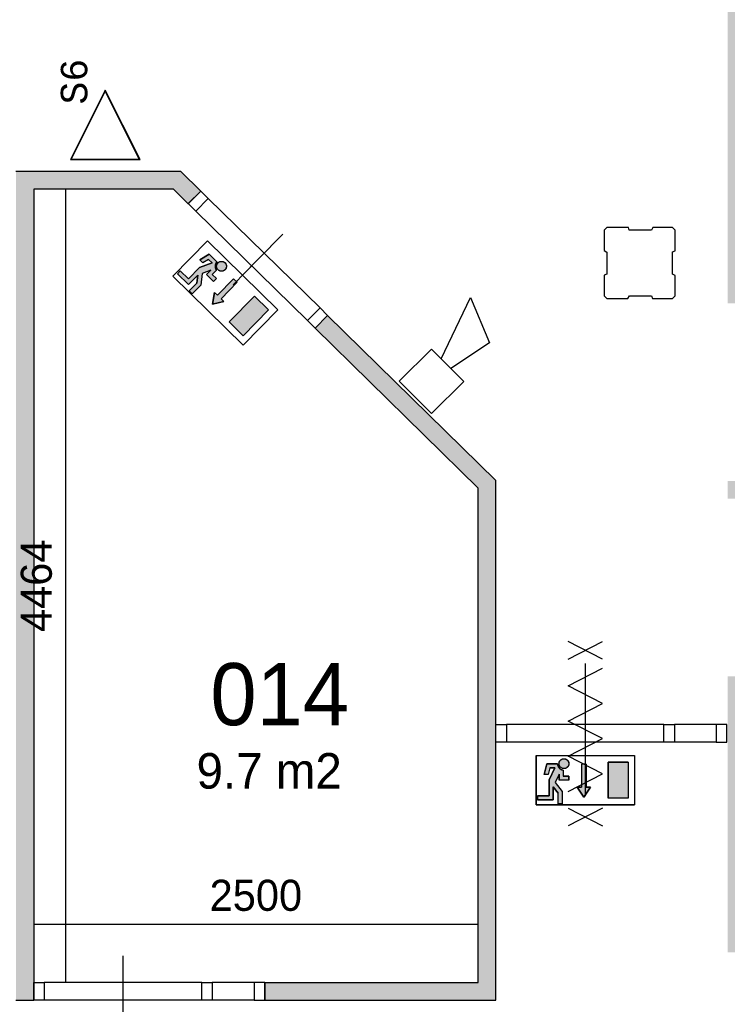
# Model space of a CAD drawing. Extents: x -1826 to 147704, y -44576 to 60962.
# Tile 30 of 75: x 132201 to 136183, y -25837 to -20296. Entities that reach past the tile are written whole.
import ezdxf
from ezdxf.enums import TextEntityAlignment as Align

# ---------------------------------------------------------------- set-up
doc = ezdxf.new("R2010")
doc.units = 0
doc.header["$MEASUREMENT"] = 0
doc.header["$PDMODE"] = 35
doc.header["$PDSIZE"] = -0.5
doc.layers.get('0').update_dxf_attribs({"linetype": 'CONTINUOUS'})
doc.layers.get('DEFPOINTS').update_dxf_attribs({"linetype": 'CONTINUOUS'})
for name, color, linetype in [('-02$TEKST$$$MAAT', 252, 'CONTINUOUS'), ('AA$1A---_ARCEER', 252, 'CONTINUOUS'), ('AL22----_BINNENWAND', 252, 'CONTINUOUS'), ('AL32----_BINNENKOZIJN', 252, 'CONTINUOUS'), ('AM$1A---_MAATVOERING', 252, 'CONTINUOUS'), ('Betonpalen', 252, 'CONTINUOUS'), ('Brandweer', 252, 'CONTINUOUS'), ('LAYER01', 252, 'CONTINUOUS'), ('M2', 252, 'CONTINUOUS')]:
    doc.layers.add(name, color=color, linetype=linetype)
doc.styles.add('B-01', font='b-gbp')
doc.styles.add('MONOTXT', font='MONOTXT')
doc.dimstyles.new('BBA_STAND', dxfattribs={"dimtxt": 175, "dimasz": 1, "dimexe": 1, "dimexo": 0.001, "dimgap": 75, "dimtad": 1, "dimdec": 0, "dimzin": 0, "dimdsep": 46, "dimtxsty": 'B-01', "dimblk": 'NONE', "dimblk1": 'PIJL1', "dimblk2": 'NONE', "dimcen": 1, "dimse1": 1, "dimse2": 1, "dimclrd": 256, "dimclre": 256, "dimclrt": 256, "dimadec": 4, "dimazin": 0, "dimtfac": 1, "dimtdec": 0, "dimtmove": 0, "dimatfit": 2, "dimldrblk": 'PIJL1', "dimfxl": 1, "dimtfillclr": 256, "dimtolj": 1, "dimtzin": 0, "dimarcsym": 0})

# ---------------------------------------------------------------- blocks, each defined once
blk = doc.blocks.new('*D97')
at = {"layer": 'AM$1A---_MAATVOERING', "lineweight": -2, "transparency": 16777216}
blk.add_line((134780.2, -25387.5), (132280.2, -25387.5), dxfattribs=at)
at = {"layer": 'DEFPOINTS', "color": 0, "transparency": 16777216}
for p in [(132280.2, -25387.5), (132280.2, -25476.5), (134780.2, -25714)]:
    blk.add_point(p, dxfattribs=at)
at = {"layer": 'AM$1A---_MAATVOERING', "transparency": 16777216, "insert": (133530.2, -25225), "char_height": 175, "attachment_point": 5, "style": 'B-01'}
blk.add_mtext('\\A1;2500', dxfattribs=at)
blk = doc.blocks.new('_None')
blk = doc.blocks.new('PIJL1')
at = {"color": 1, "linetype": 'ByBlock'}
blk.add_line((0, 82.6), (0, -82.6), dxfattribs=at)
blk.add_solid([(-100, 16.7), (-100, -16.7), (0, 0)], dxfattribs=at)
blk = doc.blocks.new('*D98')
at = {"layer": 'AM$1A---_MAATVOERING', "lineweight": -2, "transparency": 16777216}
blk.add_line((132458.3, -21250.5), (132458.3, -25714), dxfattribs=at)
at = {"layer": 'DEFPOINTS', "color": 0, "transparency": 16777216}
for p in [(132280.2, -21250.5), (132458.3, -25714), (132468.3, -25714)]:
    blk.add_point(p, dxfattribs=at)
at = {"layer": 'AM$1A---_MAATVOERING', "transparency": 16777216, "insert": (132295.8, -23482.2), "char_height": 175, "attachment_point": 5, "rotation": 90, "style": 'B-01'}
blk.add_mtext('\\A1;4464', dxfattribs=at)

msp = doc.modelspace()

# ---------------------------------------------------------------- hatches: boundary and pattern name
at = {"layer": 'AA$1A---_ARCEER'}
h = msp.add_hatch(color=256, dxfattribs=at)
h.paths.add_polyline_path([(139821.6, -21591.7), (139821.6, -20291.2), (139821.6, -18891.7), (139721.6, -18891.7), (139721.6, -20241.2), (136284.6, -20241.2), (136284.6, -18593.7), (136184.6, -18593.7), (136184.6, -21891.7), (136284.6, -21891.7), (136284.6, -20341.2), (139721.6, -20341.2), (139721.6, -21591.7)])
h.paths.add_polyline_path([(139721.6, -22991.7), (139821.6, -22991.7), (139821.6, -22891.7), (139721.6, -22891.7), (136284.6, -22891.7), (136184.6, -22891.7), (136184.6, -22941.7), (136184.6, -22991.7), (136284.6, -22991.7)])
h.paths.add_polyline_path([(139821.6, -25544.7), (139821.6, -24291.7), (139721.6, -24291.7), (139721.6, -25444.7), (136284.6, -25444.7), (136284.6, -23991.7), (136184.6, -23991.7), (136184.6, -25544.7)])
h.paths.add_polyline_path([(134880.6, -25812.7), (134880.6, -22888.7), (133933.6, -21959.7), (133863.6, -22030.7), (134780.6, -22930.7), (134780.6, -25712.7), (133579.6, -25712.7), (133579.6, -25812.7)])
h.paths.add_polyline_path([(132279.6, -25812.7), (132279.6, -21249.2), (133066.6, -21249.2), (133149.6, -21330.7), (133219.6, -21259.2), (133107.6, -21149.2), (132179.6, -21149.2), (132179.6, -21249.2), (132179.6, -25812.7)])
at = {"layer": 'Brandweer'}
h = msp.add_hatch(color=256, dxfattribs=at)
h.paths.add_polyline_path([(133198.3, -21779.3), (133155.3, -21823.1), (133171.8, -21839.3), (133220.4, -21789.8), (133227.8, -21725.3), (133276, -21706.6), (133252.5, -21730.6), (133292.1, -21769.5), (133308.3, -21753), (133285.2, -21730.3), (133308.4, -21706.6), (133307, -21704.1), (133305.7, -21702), (133304.4, -21699.5), (133303.3, -21697), (133302.5, -21694.5), (133301.7, -21691.8), (133301.5, -21690.2), (133301.2, -21688.8), (133301.1, -21687.4), (133301, -21685.8), (133301, -21685.2), (133300.9, -21682.9), (133301.1, -21680.1), (133301.2, -21680), (133301.6, -21677.2), (133301.9, -21675.6), (133302.3, -21674.1), (133302.7, -21672.9), (133303.1, -21671.7), (133304.1, -21669.3), (133305.1, -21667.1), (133306.5, -21664.8), (133308, -21662.6), (133309.4, -21660.8), (133311.3, -21658.7), (133267.8, -21616), (133214.9, -21648.4), (133231.9, -21665.1), (133264.4, -21645.2), (133283.7, -21664.1), (133213.5, -21691.1), (133151.4, -21754.5), (133105.1, -21709.2), (133089, -21725.7), (133151.7, -21787.2), (133203.5, -21734.4)])
h.paths.add_polyline_path([(133313, -21697.8), (133313.1, -21697.9), (133316.6, -21702.8), (133316.7, -21702.8), (133321.8, -21707.2), (133321.8, -21707.2), (133325.7, -21709.3), (133325.8, -21709.4), (133330.3, -21710.9), (133330.4, -21711), (133333.6, -21711.6), (133333.8, -21711.6), (133339.7, -21711.7), (133339.8, -21711.7), (133344.8, -21710.7), (133345, -21710.6), (133348.4, -21709.4), (133348.6, -21709.3), (133353.5, -21706.4), (133353.6, -21706.3), (133356.2, -21704.2), (133356.3, -21704), (133359, -21701), (133359.1, -21700.8), (133362.1, -21696), (133362.2, -21695.8), (133363.8, -21691.6), (133363.8, -21691.4), (133364.6, -21687.4), (133364.6, -21687.2), (133364.8, -21682.8), (133364.8, -21682.6), (133364.5, -21680.1), (133364.5, -21679.9), (133363.9, -21676.9), (133363.8, -21676.7), (133363.2, -21674.7), (133363.1, -21674.5), (133361.3, -21670.6), (133361.3, -21670.5), (133357.7, -21665.5), (133357.6, -21665.4), (133352.1, -21660.7), (133352, -21660.7), (133346.8, -21658.1), (133346.6, -21658), (133342.5, -21656.9), (133342.4, -21656.8), (133337.8, -21656.3), (133337.6, -21656.3), (133334.3, -21656.4), (133334.2, -21656.5), (133329.7, -21657.3), (133329.5, -21657.4), (133324.4, -21659.4), (133324.3, -21659.4), (133320.3, -21661.9), (133318.2, -21663.7), (133318.2, -21663.7), (133315.1, -21667.1), (133315, -21667.2), (133313.6, -21669.3), (133313.5, -21669.5), (133311.5, -21673.3), (133311.4, -21673.4), (133310.3, -21676.7), (133310.3, -21676.9), (133309.4, -21681.5), (133309.4, -21686.2), (133309.4, -21686.4), (133310, -21690.1), (133310, -21690.3), (133311.1, -21693.8), (133311.1, -21693.9)])
h = msp.add_hatch(color=256, dxfattribs=at)
h.paths.add_polyline_path([(133379.3, -21997.5), (133521.8, -21852.3), (133601, -21930), (133458.5, -22075.3)])
h.paths.add_polyline_path([(133424.8, -21774.2), (133405, -21754.7), (133314.3, -21847.2), (133297.8, -21831), (133285.4, -21896.5), (133350.6, -21882.8), (133334.1, -21866.6)])
h = msp.add_hatch(color=256, dxfattribs=at)
h.paths.add_polyline_path([(135231.6, -24648.4), (135231.6, -24709.8), (135254.7, -24709.8), (135254.7, -24640.5), (135214.8, -24589.2), (135236.2, -24542.1), (135236.2, -24575.7), (135291.7, -24575.7), (135291.7, -24552.6), (135259.3, -24552.6), (135259.3, -24519.4), (135256.5, -24518.6), (135254.1, -24518), (135251.4, -24517.1), (135248.9, -24516.1), (135246.6, -24515), (135244.1, -24513.5), (135242.8, -24512.5), (135241.7, -24511.7), (135240.6, -24510.8), (135239.4, -24509.7), (135238.9, -24509.3), (135237.3, -24507.7), (135235.5, -24505.6), (135235.5, -24505.5), (135233.8, -24503.2), (135233, -24501.8), (135232.2, -24500.5), (135231.6, -24499.3), (135231, -24498.2), (135230, -24495.8), (135229.3, -24493.5), (135228.6, -24490.9), (135228.2, -24488.4), (135227.9, -24486), (135227.8, -24483.2), (135166.8, -24483.2), (135151.8, -24543.4), (135175.6, -24543.4), (135184.9, -24506.4), (135211.8, -24506.4), (135180.7, -24574.8), (135180.7, -24663.6), (135116, -24663.6), (135116, -24686.7), (135203.8, -24686.7), (135203.8, -24612.8)])
h.paths.add_polyline_path([(135256.4, -24509.9), (135256.5, -24510), (135262.5, -24510.9), (135262.5, -24510.9), (135269.2, -24510.5), (135269.3, -24510.5), (135273.5, -24509.3), (135273.6, -24509.2), (135277.9, -24507.2), (135278.1, -24507.1), (135280.7, -24505.3), (135280.9, -24505.2), (135285.1, -24501.1), (135285.2, -24501), (135288.1, -24496.8), (135288.2, -24496.6), (135289.7, -24493.4), (135289.8, -24493.2), (135291.3, -24487.7), (135291.3, -24487.6), (135291.7, -24484.2), (135291.7, -24484), (135291.5, -24480), (135291.5, -24479.8), (135290.2, -24474.2), (135290.1, -24474.1), (135288.3, -24469.9), (135288.2, -24469.7), (135286, -24466.4), (135285.8, -24466.2), (135282.9, -24463), (135282.7, -24462.8), (135280.8, -24461.2), (135280.6, -24461.1), (135278.1, -24459.4), (135277.9, -24459.3), (135276, -24458.3), (135275.9, -24458.2), (135271.9, -24456.7), (135271.8, -24456.6), (135265.7, -24455.6), (135265.6, -24455.5), (135258.3, -24456.1), (135258.2, -24456.1), (135252.7, -24457.9), (135252.5, -24458), (135248.8, -24460), (135248.7, -24460.1), (135245, -24462.9), (135244.9, -24463.1), (135242.7, -24465.4), (135242.6, -24465.5), (135239.9, -24469.3), (135239.9, -24469.5), (135237.6, -24474.5), (135237.6, -24474.6), (135236.5, -24479.2), (135236.2, -24481.9), (135236.2, -24481.9), (135236.4, -24486.5), (135236.4, -24486.6), (135236.8, -24489.2), (135236.9, -24489.4), (135238.2, -24493.5), (135238.2, -24493.6), (135239.7, -24496.8), (135239.8, -24496.9), (135242.4, -24500.8), (135245.7, -24504.1), (135245.8, -24504.3), (135248.9, -24506.5), (135249, -24506.6), (135252.2, -24508.4), (135252.3, -24508.4)])
h = msp.add_hatch(color=256, dxfattribs=at)
h.paths.add_polyline_path([(135513.6, -24677.4), (135513.6, -24474), (135624.6, -24474), (135624.6, -24677.4)])
h.paths.add_polyline_path([(135389.7, -24486.1), (135361.9, -24486.1), (135361.9, -24615.6), (135338.8, -24615.6), (135375.8, -24671.1), (135412.8, -24615.6), (135389.7, -24615.6)])

# ---------------------------------------------------------------- linework, layer by layer
at = {"layer": '-02$TEKST$$$MAAT'}
for points in [[(132683, -21083), (132878.3, -21083), (132683, -20692.4), (132487.7, -21083)], [(132683, -21080.5), (132874.3, -21080.5), (132683, -20698), (132491.7, -21080.5)]]:
    msp.add_lwpolyline(points, close=True, dxfattribs=at)
at = {"layer": 'AL22----_BINNENWAND'}
for points in [[(133220.2, -21260.5), (133108.2, -21150.5), (132180.2, -21150.5)], [(132280.2, -21250.5), (132280.2, -25814)], [(133150.2, -21332), (133067.2, -21250.5), (132280.2, -21250.5)], [(133220.2, -21260.5), (133150.2, -21332)], [(133438.2, -21751.9), (133673.9, -21511.7)], [(133580.2, -25814), (134881.2, -25814), (134881.2, -22890), (133934.2, -21961)], [(133580.2, -25714), (134781.2, -25714), (134781.2, -22932), (133864.2, -22032)], [(133580.2, -25714), (133580.2, -25814)], [(133580.2, -25814), (133580.2, -25714)], [(132180.2, -25814), (132280.2, -25814)]]:
    msp.add_lwpolyline(points, dxfattribs=at)
at = {"layer": 'AL32----_BINNENKOZIJN'}
for points in [[(133150.1, -21331.7), (133192.8, -21373.5), (133262.7, -21302.3), (133220, -21260.5)], [(133864.1, -22032.2), (133821.3, -21990.1), (133891.4, -21918.7), (133934.2, -21960.8)], [(134881.2, -24263), (134940.9, -24263), (134940.9, -24362.7), (134881.2, -24362.7)], [(135826.4, -24263), (135886.2, -24263), (135886.2, -24362.7), (135826.4, -24362.7)], [(136181.2, -24263), (136121.4, -24263), (136121.4, -24362.7), (136181.2, -24362.7)], [(132280.2, -25714), (132339.9, -25714), (132339.9, -25813.7), (132280.2, -25813.7)], [(133225.4, -25714), (133285.2, -25714), (133285.2, -25813.7), (133225.4, -25813.7)], [(133580.2, -25714), (133520.4, -25714), (133520.4, -25813.7), (133580.2, -25813.7)]]:
    msp.add_lwpolyline(points, close=True, dxfattribs=at)
for points in [[(133891.4, -21918.7), (133262.7, -21302.3)], [(133821.3, -21990.1), (133192.8, -21373.5)], [(133401.7, -21788.9), (133541.8, -21646.2), (133681.8, -21503.4)], [(135826.4, -24263), (134940.9, -24263)], [(136121.4, -24263), (135886.2, -24263)], [(135826.4, -24362.7), (134940.9, -24362.7)], [(136121.4, -24362.7), (135886.2, -24362.7)], [(132783.2, -25964), (132783.2, -25764), (132783.2, -25564)], [(133225.4, -25714), (132339.9, -25714)], [(133520.4, -25714), (133285.2, -25714)], [(133225.4, -25813.7), (132339.9, -25813.7)], [(133520.4, -25813.7), (133285.2, -25813.7)]]:
    msp.add_lwpolyline(points, dxfattribs=at)
at = {"layer": 'Betonpalen'}
msp.add_lwpolyline([(135505.3, -21466), (135490.3, -21481), (135490.3, -21596), (135505.3, -21604), (135505.3, -21729), (135490.3, -21734), (135490.3, -21851), (135505.3, -21866), (135624.3, -21866), (135632.3, -21851), (135757.3, -21851), (135762.3, -21866), (135875.3, -21866), (135890.3, -21851), (135890.3, -21736), (135875.3, -21728), (135875.3, -21603), (135890.3, -21598), (135890.3, -21481), (135875.3, -21466), (135764.3, -21466), (135756.3, -21481), (135631.3, -21481), (135626.3, -21466), (135505.3, -21466)], dxfattribs=at)
at = {"layer": 'Brandweer'}
for p, q in [((133257.2, -21540.9), (133062.9, -21739)), ((133257.2, -21540.9), (133653.3, -21929.5)), ((133283.7, -21664.1), (133213.5, -21691.1)), ((133267.8, -21616), (133214.9, -21648.4)), ((133231.9, -21665.1), (133214.9, -21648.4)), ((133264.4, -21645.2), (133231.9, -21665.1)), ((133264.4, -21645.2), (133283.7, -21664.1)), ((133311.3, -21658.8), (133267.8, -21616)), ((133105.1, -21709.2), (133089, -21725.7)), ((133151.4, -21754.5), (133105.1, -21709.2)), ((133213.5, -21691.1), (133151.4, -21754.5)), ((133276, -21706.6), (133227.8, -21725.3)), ((133276, -21706.6), (133252.5, -21730.6)), ((133308.7, -21706.4), (133285.2, -21730.3)), ((133062.9, -21739), (133459, -22127.6)), ((133089, -21725.7), (133151.7, -21787.2)), ((133151.7, -21787.2), (133203.5, -21734.4)), ((133203.5, -21734.4), (133198.3, -21779.3)), ((133227.8, -21725.1), (133220.4, -21789.8)), ((133292.1, -21769.5), (133252.5, -21730.6)), ((133308.3, -21753), (133285.2, -21730.3)), ((133292.1, -21769.5), (133308.3, -21753)), ((133405, -21754.7), (133314.3, -21847.2)), ((133424.8, -21774.2), (133334.1, -21866.6)), ((133155.3, -21823.1), (133198.3, -21779.3)), ((133171.8, -21839.3), (133155.3, -21823.1)), ((133220.4, -21789.8), (133171.8, -21839.3)), ((133285.4, -21896.5), (133297.8, -21831)), ((133350.6, -21882.8), (133285.4, -21896.5)), ((133297.8, -21831), (133314.3, -21847.2)), ((133334.1, -21866.6), (133350.6, -21882.8)), ((133521.8, -21852.3), (133379.3, -21997.5)), ((133601, -21930), (133521.8, -21852.3)), ((134573.5, -22204.7), (134737.4, -21860.5)), ((134737.4, -21860.5), (134845.7, -22114.6)), ((133601, -21930), (133458.5, -22075.3)), ((133653.3, -21929.5), (133459, -22127.6)), ((133458.5, -22075.3), (133379.3, -21997.5)), ((134519.2, -22150.2), (134337.5, -22331.1)), ((134519.2, -22150.2), (134700.2, -22331.9)), ((134845.7, -22114.6), (134627.8, -22259.2)), ((134337.5, -22331.1), (134518.5, -22512.9)), ((134700.2, -22331.9), (134518.5, -22512.9)), ((135106.7, -24437), (135661.6, -24437)), ((135106.7, -24437), (135106.7, -24714.4)), ((135166.8, -24483.2), (135151.8, -24543.4)), ((135227.8, -24483.2), (135166.8, -24483.2)), ((135361.9, -24486.1), (135361.9, -24615.6)), ((135389.7, -24486.1), (135389.7, -24615.6)), ((135624.6, -24474), (135513.6, -24474)), ((135513.6, -24474), (135513.6, -24677.4)), ((135624.6, -24474), (135624.6, -24677.4)), ((135661.6, -24437), (135661.6, -24714.4)), ((135175.6, -24543.4), (135151.8, -24543.4)), ((135184.9, -24506.4), (135175.6, -24543.4)), ((135211.8, -24506.4), (135180.7, -24574.8)), ((135184.9, -24506.4), (135211.8, -24506.4)), ((135236.2, -24542.1), (135214.8, -24589.2)), ((135236.2, -24542.1), (135236.2, -24575.7)), ((135259.3, -24519.1), (135259.3, -24552.6)), ((135180.7, -24574.8), (135180.7, -24663.6)), ((135214.7, -24589), (135254.7, -24640.5)), ((135291.7, -24575.7), (135236.2, -24575.7)), ((135291.7, -24552.6), (135259.3, -24552.6)), ((135291.7, -24575.7), (135291.7, -24552.6)), ((135203.8, -24612.8), (135231.6, -24648.4)), ((135203.8, -24686.7), (135203.8, -24612.8)), ((135231.6, -24709.8), (135231.6, -24648.4)), ((135254.7, -24640.5), (135254.7, -24709.8)), ((135338.8, -24615.6), (135361.9, -24615.6)), ((135375.8, -24671.1), (135338.8, -24615.6)), ((135412.8, -24615.6), (135375.8, -24671.1)), ((135389.7, -24615.6), (135412.8, -24615.6)), ((135180.7, -24663.6), (135116, -24663.6)), ((135116, -24663.6), (135116, -24686.7)), ((135116, -24686.7), (135203.8, -24686.7)), ((135254.7, -24709.8), (135231.6, -24709.8)), ((135624.6, -24677.4), (135513.6, -24677.4)), ((135106.7, -24714.4), (135661.6, -24714.4))]:
    msp.add_line(p, q, dxfattribs=at)
for points in [[(133062.9, -21739), (133257.2, -21540.9), (133653.3, -21929.5), (133459, -22127.6), (133062.9, -21739)], [(133089, -21725.7), (133105.1, -21709.2), (133151.4, -21754.5), (133213.5, -21691.1), (133283.7, -21664.1), (133264.4, -21645.2), (133231.9, -21665.1), (133214.9, -21648.4), (133267.8, -21616), (133311.3, -21658.8), (133307.5, -21663.3), (133306.1, -21665.4), (133304.9, -21667.7), (133303.7, -21670.3), (133302.4, -21674), (133301.6, -21677.1), (133301.3, -21679.3), (133301, -21682.3), (133301, -21684.9), (133301.2, -21688.6), (133301.8, -21692), (133302.8, -21695.3), (133303.9, -21698.4), (133305.9, -21702.2), (133307.5, -21704.8), (133308.4, -21706.6), (133285.2, -21730.3), (133308.3, -21753), (133292.1, -21769.5), (133252.5, -21730.6), (133276, -21706.6), (133227.8, -21725.3), (133220.4, -21789.8), (133171.8, -21839.3), (133155.3, -21823.1), (133198.3, -21779.3), (133203.5, -21734.4), (133151.7, -21787.2), (133089, -21725.7)], [(133311.3, -21658.8), (133311, -21659.1), (133310.7, -21659.3), (133310.4, -21659.6), (133310.2, -21659.9), (133309.9, -21660.2), (133309.6, -21660.6), (133309.4, -21660.9), (133309.1, -21661.2), (133308.9, -21661.5), (133308.6, -21661.8), (133308.4, -21662.1), (133308.1, -21662.5), (133307.9, -21662.8), (133307.6, -21663.1), (133307.4, -21663.5), (133307.2, -21663.8), (133306.9, -21664.1), (133306.7, -21664.5), (133306.5, -21664.8), (133306.3, -21665.2), (133306.1, -21665.5), (133305.9, -21665.9), (133305.7, -21666.2), (133305.5, -21666.6), (133305.3, -21666.9), (133305.1, -21667.3), (133304.9, -21667.6), (133304.7, -21668), (133304.5, -21668.4), (133304.4, -21668.7), (133304.2, -21669.1), (133304, -21669.5), (133303.9, -21669.9), (133303.7, -21670.2), (133303.5, -21670.6), (133303.4, -21671), (133303.3, -21671.4), (133303.1, -21671.7), (133303, -21672.1), (133302.8, -21672.5), (133302.7, -21672.9), (133302.6, -21673.3), (133302.5, -21673.7), (133302.4, -21674.1), (133302.2, -21674.5), (133302.1, -21674.9), (133302, -21675.2), (133301.9, -21675.6), (133301.8, -21676), (133301.8, -21676.4), (133301.7, -21676.8), (133301.6, -21677.2), (133301.5, -21677.6), (133301.5, -21678), (133301.4, -21678.4), (133301.3, -21678.8), (133301.3, -21679.2), (133301.2, -21679.6), (133301.2, -21680.1), (133301.1, -21680.5), (133301.1, -21680.9), (133301.1, -21681.3), (133301, -21681.7), (133301, -21682.1), (133301, -21682.5), (133301, -21682.9), (133301, -21683.3), (133301, -21683.7), (133300.9, -21684.1), (133301, -21684.5), (133301, -21684.9), (133301, -21685.3), (133301, -21685.7), (133301, -21686.1), (133301, -21686.6), (133301.1, -21687), (133301.1, -21687.4), (133301.1, -21687.8), (133301.2, -21688.2), (133301.2, -21688.6), (133301.3, -21689), (133301.3, -21689.4), (133301.4, -21689.8), (133301.5, -21690.2), (133301.5, -21690.6), (133301.6, -21691), (133301.7, -21691.4), (133301.8, -21691.8), (133301.9, -21692.2), (133302, -21692.6), (133302.1, -21693), (133302.2, -21693.4), (133302.3, -21693.8), (133302.4, -21694.2), (133302.5, -21694.5), (133302.6, -21694.9), (133302.8, -21695.3), (133302.9, -21695.7), (133303, -21696.1), (133303.2, -21696.5), (133303.3, -21696.9), (133303.4, -21697.2), (133303.6, -21697.6), (133303.7, -21698), (133303.9, -21698.4), (133304.1, -21698.7), (133304.2, -21699.1), (133304.4, -21699.5), (133304.6, -21699.8), (133304.8, -21700.2), (133304.9, -21700.6), (133305.1, -21700.9), (133305.3, -21701.3), (133305.5, -21701.6), (133305.7, -21702), (133305.9, -21702.3), (133306.1, -21702.7), (133306.4, -21703), (133306.6, -21703.4), (133306.8, -21703.7), (133307, -21704.1), (133307.2, -21704.4), (133307.5, -21704.7), (133307.7, -21705.1), (133307.9, -21705.4), (133308.2, -21705.7), (133308.4, -21706.1), (133308.7, -21706.4)], [(133364.8, -21683.8), (133364.8, -21685.1), (133364.7, -21686.5), (133364.5, -21687.9), (133364.3, -21689.2), (133364, -21690.5), (133363.7, -21691.8), (133363.3, -21693.1), (133362.8, -21694.4), (133362.3, -21695.7), (133361.7, -21696.9), (133361, -21698.1), (133360.3, -21699.2), (133359.5, -21700.4), (133358.7, -21701.4), (133357.8, -21702.5), (133356.9, -21703.5), (133355.9, -21704.4), (133354.9, -21705.3), (133353.8, -21706.2), (133352.7, -21707), (133351.6, -21707.7), (133350.4, -21708.4), (133349.2, -21709), (133347.9, -21709.6), (133346.7, -21710.1), (133345.4, -21710.5), (133344.1, -21710.9), (133342.7, -21711.2), (133341.4, -21711.5), (133340, -21711.6), (133338.7, -21711.7), (133337.3, -21711.8), (133336, -21711.8), (133334.6, -21711.7), (133333.3, -21711.5), (133331.9, -21711.3), (133330.6, -21711), (133329.3, -21710.7), (133328, -21710.3), (133326.7, -21709.8), (133325.4, -21709.2), (133324.2, -21708.6), (133323, -21708), (133321.9, -21707.3), (133320.8, -21706.5), (133319.7, -21705.7), (133318.6, -21704.8), (133317.6, -21703.9), (133316.7, -21702.9), (133315.8, -21701.9), (133314.9, -21700.8), (133314.1, -21699.7), (133313.4, -21698.5), (133312.7, -21697.4), (133312.1, -21696.2), (133311.5, -21694.9), (133311, -21693.6), (133310.6, -21692.4), (133310.2, -21691), (133309.9, -21689.7), (133309.7, -21688.4), (133309.5, -21687), (133309.4, -21685.7), (133309.3, -21684.3), (133309.3, -21683), (133309.4, -21681.6), (133309.6, -21680.2), (133309.8, -21678.9), (133310.1, -21677.6), (133310.4, -21676.2), (133310.9, -21675), (133311.3, -21673.7), (133311.9, -21672.4), (133312.5, -21671.2), (133313.1, -21670), (133313.8, -21668.9), (133314.6, -21667.7), (133315.4, -21666.7), (133316.3, -21665.6), (133317.3, -21664.6), (133318.2, -21663.7), (133319.3, -21662.8), (133320.3, -21661.9), (133321.4, -21661.1), (133322.6, -21660.4), (133323.8, -21659.7), (133325, -21659.1), (133326.2, -21658.5), (133327.5, -21658), (133328.8, -21657.6), (133330.1, -21657.2), (133331.4, -21656.9), (133332.7, -21656.6), (133334.1, -21656.5), (133335.4, -21656.4), (133336.8, -21656.3), (133338.2, -21656.3), (133339.5, -21656.4), (133340.9, -21656.6), (133342.2, -21656.8), (133343.5, -21657.1), (133344.9, -21657.4), (133346.2, -21657.8), (133347.4, -21658.3), (133348.7, -21658.9), (133349.9, -21659.5), (133351.1, -21660.1), (133352.3, -21660.8), (133353.4, -21661.6), (133354.5, -21662.4), (133355.5, -21663.3), (133356.5, -21664.2), (133357.4, -21665.2), (133358.3, -21666.2), (133359.2, -21667.3), (133360, -21668.4), (133360.7, -21669.6), (133361.4, -21670.7), (133362, -21671.9), (133362.6, -21673.2), (133363.1, -21674.5), (133363.5, -21675.7), (133363.9, -21677.1), (133364.2, -21678.4), (133364.5, -21679.7), (133364.6, -21681.1), (133364.8, -21682.4), (133364.8, -21683.8)], [(133320.3, -21661.9), (133324.4, -21659.4), (133329.6, -21657.3), (133334.3, -21656.4), (133337.7, -21656.3), (133342.4, -21656.8), (133346.7, -21658), (133352, -21660.7), (133357.7, -21665.5), (133361.3, -21670.6), (133363.1, -21674.6), (133363.9, -21676.9), (133364.5, -21679.9), (133364.8, -21682.7), (133364.6, -21687.3), (133363.8, -21691.5), (133362.1, -21695.9), (133359.1, -21700.9), (133356.3, -21704.1), (133353.5, -21706.4), (133348.5, -21709.3), (133344.9, -21710.7), (133339.7, -21711.7), (133333.7, -21711.6), (133330.4, -21711), (133325.7, -21709.4), (133321.8, -21707.2), (133316.7, -21702.8), (133313, -21697.9), (133311.1, -21693.8), (133310, -21690.2), (133309.4, -21686.3), (133309.4, -21681.5), (133310.3, -21676.8), (133311.5, -21673.4), (133313.5, -21669.4), (133315.1, -21667.1), (133318.2, -21663.7), (133320.3, -21661.9)], [(133424.8, -21774.2), (133405, -21754.7), (133314.3, -21847.2), (133297.8, -21831), (133285.4, -21896.5), (133350.6, -21882.8), (133334.1, -21866.6), (133424.8, -21774.2)], [(133379.3, -21997.5), (133521.8, -21852.3), (133601, -21930), (133458.5, -22075.3), (133379.3, -21997.5)], [(135287.4, -23895.2), (135480.9, -23795.2)], [(135480.9, -23895.2), (135287.4, -23795.2)], [(135384.2, -23920.2), (135384.2, -24665.2)], [(135384.2, -23920.2), (135384.2, -24665.2)], [(135287.4, -24639.2), (135480.9, -24540.2), (135287.4, -24441.2), (135480.9, -24342.2), (135287.4, -24243.2), (135480.9, -24144.2), (135287.4, -24045.2), (135480.9, -23946.2)], [(135106.7, -24714.4), (135106.7, -24437), (135661.6, -24437), (135661.6, -24714.4), (135106.7, -24714.4)], [(135116, -24686.7), (135116, -24663.6), (135180.7, -24663.6), (135180.7, -24574.8), (135211.8, -24506.4), (135184.9, -24506.4), (135175.6, -24543.4), (135151.8, -24543.4), (135166.8, -24483.2), (135227.8, -24483.2), (135228.3, -24489.1), (135228.8, -24491.6), (135229.5, -24494.1), (135230.5, -24496.8), (135232.1, -24500.3), (135233.8, -24503.1), (135235.1, -24504.9), (135237, -24507.3), (135238.8, -24509.1), (135241.6, -24511.6), (135244.3, -24513.6), (135247.4, -24515.3), (135250.3, -24516.7), (135254.4, -24518.1), (135257.4, -24518.8), (135259.3, -24519.4), (135259.3, -24552.6), (135291.7, -24552.6), (135291.7, -24575.7), (135236.2, -24575.7), (135236.2, -24542.1), (135214.8, -24589.2), (135254.7, -24640.5), (135254.7, -24709.8), (135231.6, -24709.8), (135231.6, -24648.4), (135203.8, -24612.8), (135203.8, -24686.7), (135116, -24686.7)], [(135227.8, -24483.2), (135227.8, -24483.6), (135227.8, -24484.1), (135227.8, -24484.5), (135227.9, -24484.9), (135227.9, -24485.3), (135227.9, -24485.7), (135227.9, -24486.1), (135228, -24486.5), (135228, -24486.9), (135228.1, -24487.3), (135228.1, -24487.7), (135228.2, -24488.1), (135228.2, -24488.5), (135228.3, -24488.9), (135228.3, -24489.3), (135228.4, -24489.7), (135228.5, -24490.1), (135228.6, -24490.5), (135228.6, -24490.9), (135228.7, -24491.3), (135228.8, -24491.7), (135228.9, -24492.1), (135229, -24492.5), (135229.1, -24492.9), (135229.2, -24493.3), (135229.4, -24493.7), (135229.5, -24494.1), (135229.6, -24494.4), (135229.7, -24494.8), (135229.9, -24495.2), (135230, -24495.6), (135230.1, -24496), (135230.3, -24496.4), (135230.4, -24496.7), (135230.6, -24497.1), (135230.8, -24497.5), (135230.9, -24497.9), (135231.1, -24498.2), (135231.3, -24498.6), (135231.4, -24499), (135231.6, -24499.3), (135231.8, -24499.7), (135232, -24500.1), (135232.2, -24500.4), (135232.4, -24500.8), (135232.6, -24501.1), (135232.8, -24501.5), (135233, -24501.8), (135233.2, -24502.2), (135233.4, -24502.5), (135233.6, -24502.9), (135233.8, -24503.2), (135234.1, -24503.5), (135234.3, -24503.9), (135234.5, -24504.2), (135234.8, -24504.5), (135235, -24504.9), (135235.3, -24505.2), (135235.5, -24505.5), (135235.8, -24505.8), (135236, -24506.2), (135236.3, -24506.5), (135236.5, -24506.8), (135236.8, -24507.1), (135237.1, -24507.4), (135237.4, -24507.7), (135237.6, -24508), (135237.9, -24508.3), (135238.2, -24508.6), (135238.5, -24508.9), (135238.8, -24509.2), (135239.1, -24509.4), (135239.4, -24509.7), (135239.7, -24510), (135240, -24510.3), (135240.3, -24510.5), (135240.6, -24510.8), (135240.9, -24511.1), (135241.2, -24511.3), (135241.5, -24511.6), (135241.9, -24511.8), (135242.2, -24512.1), (135242.5, -24512.3), (135242.8, -24512.5), (135243.2, -24512.8), (135243.5, -24513), (135243.8, -24513.2), (135244.2, -24513.5), (135244.5, -24513.7), (135244.9, -24513.9), (135245.2, -24514.1), (135245.6, -24514.3), (135245.9, -24514.5), (135246.3, -24514.7), (135246.6, -24514.9), (135247, -24515.1), (135247.3, -24515.3), (135247.7, -24515.5), (135248.1, -24515.7), (135248.4, -24515.9), (135248.8, -24516), (135249.2, -24516.2), (135249.5, -24516.4), (135249.9, -24516.5), (135250.3, -24516.7), (135250.7, -24516.8), (135251, -24517), (135251.4, -24517.1), (135251.8, -24517.3), (135252.2, -24517.4), (135252.6, -24517.5), (135253, -24517.6), (135253.4, -24517.8), (135253.7, -24517.9), (135254.1, -24518), (135254.5, -24518.1), (135254.9, -24518.2), (135255.3, -24518.3), (135255.7, -24518.4), (135256.1, -24518.5), (135256.5, -24518.6), (135256.9, -24518.7), (135257.3, -24518.7), (135257.7, -24518.8), (135258.1, -24518.9), (135258.5, -24518.9), (135258.9, -24519), (135259.3, -24519.1)], [(135236.5, -24479.2), (135237.6, -24474.5), (135239.9, -24469.4), (135242.6, -24465.5), (135245, -24463), (135248.7, -24460.1), (135252.6, -24457.9), (135258.3, -24456.1), (135265.6, -24455.5), (135271.8, -24456.6), (135275.9, -24458.2), (135278, -24459.3), (135280.7, -24461.1), (135282.8, -24462.9), (135285.9, -24466.3), (135288.2, -24469.8), (135290.2, -24474.1), (135291.5, -24479.9), (135291.7, -24484.1), (135291.3, -24487.7), (135289.8, -24493.3), (135288.2, -24496.7), (135285.2, -24501.1), (135280.8, -24505.3), (135278, -24507.2), (135273.6, -24509.3), (135269.2, -24510.5), (135262.5, -24510.9), (135256.5, -24510), (135252.2, -24508.4), (135248.9, -24506.6), (135245.8, -24504.2), (135242.4, -24500.8), (135239.8, -24496.8), (135238.2, -24493.5), (135236.9, -24489.3), (135236.4, -24486.5), (135236.2, -24481.9), (135236.5, -24479.2)], [(135283.6, -24463.6), (135284.5, -24464.6), (135285.4, -24465.6), (135286.2, -24466.7), (135287, -24467.8), (135287.7, -24469), (135288.4, -24470.2), (135289, -24471.4), (135289.6, -24472.6), (135290.1, -24473.9), (135290.5, -24475.2), (135290.9, -24476.5), (135291.1, -24477.8), (135291.4, -24479.2), (135291.5, -24480.5), (135291.6, -24481.9), (135291.7, -24483.2), (135291.6, -24484.6), (135291.5, -24486), (135291.4, -24487.3), (135291.1, -24488.7), (135290.9, -24490), (135290.5, -24491.3), (135290.1, -24492.6), (135289.6, -24493.9), (135289, -24495.1), (135288.4, -24496.3), (135287.7, -24497.5), (135287, -24498.7), (135286.2, -24499.8), (135285.4, -24500.8), (135284.5, -24501.9), (135283.6, -24502.9), (135282.6, -24503.8), (135281.5, -24504.7), (135280.5, -24505.5), (135279.4, -24506.3), (135278.2, -24507), (135277, -24507.7), (135275.8, -24508.3), (135274.6, -24508.9), (135273.3, -24509.4), (135272, -24509.8), (135270.7, -24510.2), (135269.3, -24510.5), (135268, -24510.7), (135266.7, -24510.9), (135265.3, -24511), (135263.9, -24511), (135262.6, -24511), (135261.2, -24510.9), (135259.9, -24510.7), (135258.5, -24510.5), (135257.2, -24510.2), (135255.9, -24509.8), (135254.6, -24509.4), (135253.3, -24508.9), (135252.1, -24508.3), (135250.9, -24507.7), (135249.7, -24507), (135248.5, -24506.3), (135247.4, -24505.5), (135246.3, -24504.7), (135245.3, -24503.8), (135244.3, -24502.9), (135243.4, -24501.9), (135242.5, -24500.8), (135241.7, -24499.8), (135240.9, -24498.7), (135240.1, -24497.5), (135239.5, -24496.3), (135238.9, -24495.1), (135238.3, -24493.9), (135237.8, -24492.6), (135237.4, -24491.3), (135237, -24490), (135236.7, -24488.7), (135236.5, -24487.3), (135236.3, -24486), (135236.2, -24484.6), (135236.2, -24483.2), (135236.2, -24481.9), (135236.3, -24480.5), (135236.5, -24479.2), (135236.7, -24477.8), (135237, -24476.5), (135237.4, -24475.2), (135237.8, -24473.9), (135238.3, -24472.6), (135238.9, -24471.4), (135239.5, -24470.2), (135240.1, -24469), (135240.9, -24467.8), (135241.7, -24466.7), (135242.5, -24465.6), (135243.4, -24464.6), (135244.3, -24463.6), (135245.3, -24462.7), (135246.3, -24461.8), (135247.4, -24461), (135248.5, -24460.2), (135249.7, -24459.4), (135250.9, -24458.8), (135252.1, -24458.2), (135253.3, -24457.6), (135254.6, -24457.1), (135255.9, -24456.7), (135257.2, -24456.3), (135258.5, -24456), (135259.9, -24455.8), (135261.2, -24455.6), (135262.6, -24455.5), (135263.9, -24455.5), (135265.3, -24455.5), (135266.7, -24455.6), (135268, -24455.8), (135269.4, -24456), (135270.7, -24456.3), (135272, -24456.7), (135273.3, -24457.1), (135274.6, -24457.6), (135275.8, -24458.2), (135277, -24458.8), (135278.2, -24459.4), (135279.4, -24460.2), (135280.5, -24461), (135281.5, -24461.8), (135282.6, -24462.7), (135283.6, -24463.6)], [(135389.7, -24486.1), (135361.9, -24486.1), (135361.9, -24615.6), (135338.8, -24615.6), (135375.8, -24671.1), (135412.8, -24615.6), (135389.7, -24615.6), (135389.7, -24486.1)], [(135513.6, -24677.4), (135513.6, -24474), (135624.6, -24474), (135624.6, -24677.4), (135513.6, -24677.4)], [(135287.4, -24733.2), (135480.9, -24833.2)], [(135480.9, -24733.2), (135287.4, -24833.2)]]:
    msp.add_lwpolyline(points, dxfattribs=at)
for points in [[(133311.3, -21658.8), (133307.1, -21664), (133302.5, -21673.5), (133301.2, -21679.8), (133301, -21685.1), (133302, -21692.8), (133304.4, -21699.5), (133306.9, -21703.9), (133308.4, -21706.6), (133285.2, -21730.3), (133308.3, -21753), (133292.1, -21769.5), (133252.5, -21730.6), (133276, -21706.6), (133227.8, -21725.3), (133220.4, -21789.8), (133171.8, -21839.3), (133155.3, -21823.1), (133198.3, -21779.3), (133203.5, -21734.4), (133151.7, -21787.2), (133089, -21725.7), (133105.1, -21709.2), (133151.4, -21754.5), (133213.5, -21691.1), (133283.7, -21664.1), (133264.4, -21645.2), (133231.9, -21665.1), (133214.9, -21648.4), (133267.8, -21616)], [(135227.8, -24483.2), (135228.4, -24489.9), (135231.9, -24499.9), (135235.4, -24505.4), (135238.9, -24509.3), (135245, -24514), (135251.4, -24517.1), (135256.3, -24518.5), (135259.3, -24519.4), (135259.3, -24552.6), (135291.7, -24552.6), (135291.7, -24575.7), (135236.2, -24575.7), (135236.2, -24542.1), (135214.8, -24589.2), (135254.7, -24640.5), (135254.7, -24709.8), (135231.6, -24709.8), (135231.6, -24648.4), (135203.8, -24612.8), (135203.8, -24686.7), (135116, -24686.7), (135116, -24663.6), (135180.7, -24663.6), (135180.7, -24574.8), (135211.8, -24506.4), (135184.9, -24506.4), (135175.6, -24543.4), (135151.8, -24543.4), (135166.8, -24483.2)]]:
    msp.add_lwpolyline(points, close=True, dxfattribs=at)

# ---------------------------------------------------------------- texts
at = {"layer": '-02$TEKST$$$MAAT', "style": 'MONOTXT'}
msp.add_text('S6', height=148.75, rotation=90, dxfattribs=at).set_placement((132507.2, -20773.9), align=Align.MIDDLE_LEFT)
at = {"layer": 'LAYER01', "style": 'B-01'}
msp.add_text('014', height=350, rotation=0, dxfattribs=at).set_placement((133274.2, -24267))
at = {"layer": 'M2', "insert": (133196.3, -24423.5), "char_height": 200, "width": 1805, "attachment_point": 1, "rotation": 360, "style": 'B-01'}
msp.add_mtext('9.7 m2', dxfattribs=at)

# ---------------------------------------------------------------- dimensions: what is measured, and where the dimension line sits
at = {"layer": 'AM$1A---_MAATVOERING'}
for base, p1, p2, angle, picture, middle in [((132458.2704509, -25713.963821), (132280.1626238, -21250.4638195), (132468.2704509, -25713.963821), 269.9999995, '*D98', (132295.7704509, -23482.2138203)), ((132280.2, -25387.5), (134780.2, -25714), (132280.2, -25476.5), 360, '*D97', (133530.2, -25225))]:
    dim = msp.add_linear_dim(base=base, p1=p1, p2=p2, angle=angle, dimstyle='BBA_STAND', dxfattribs=at)
    dim.commit()
    dim.dimension.update_dxf_attribs({"geometry": picture, "text_midpoint": middle})

doc.saveas('drawing.dxf')
